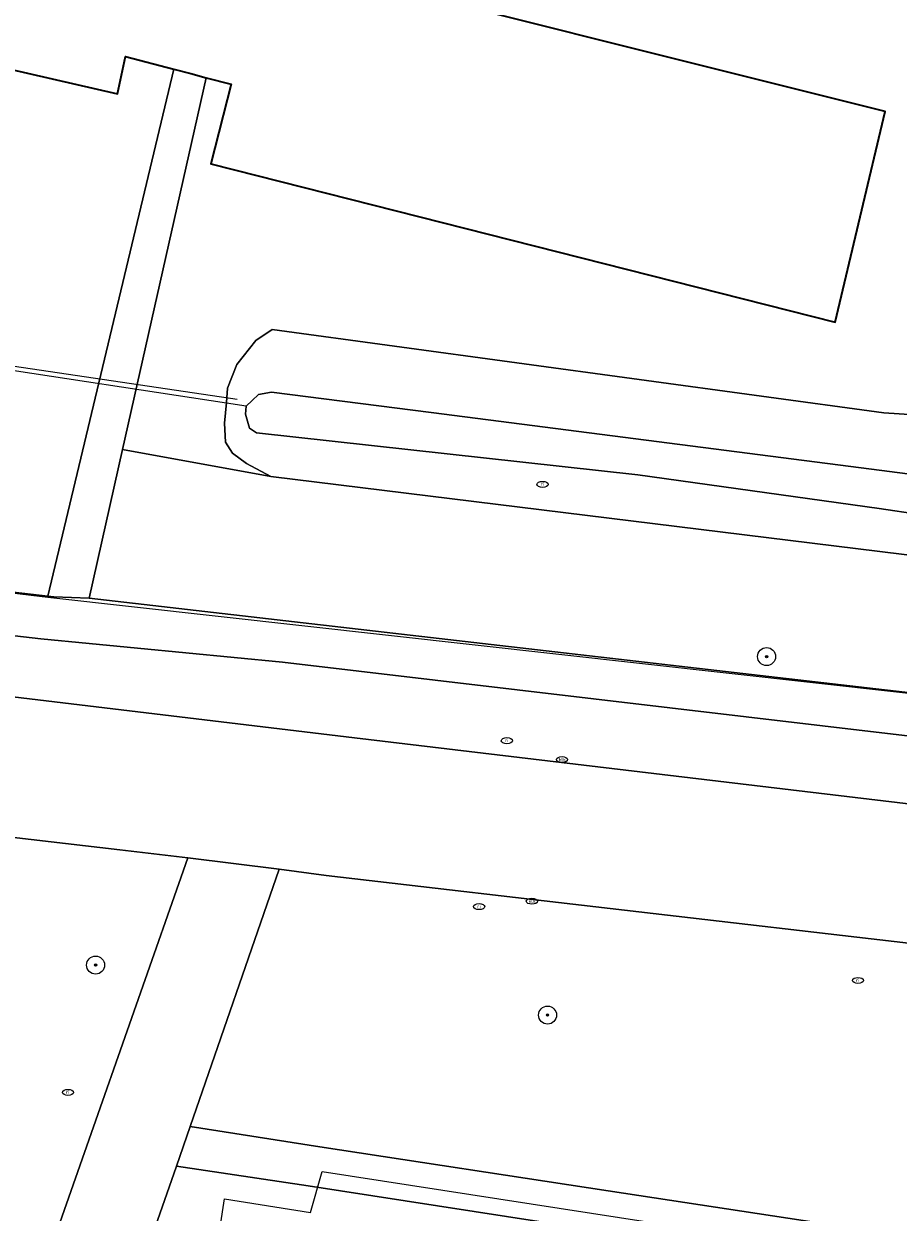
# Model space of a CAD drawing. Header units: metres. Extents: x 253395 to 254027, y 592765 to 593194.
# Tile 31 of 173: x 253557 to 253596, y 592871 to 592924. Entities that reach past the tile are written whole.
import ezdxf
from ezdxf.enums import TextEntityAlignment as Align
from ezdxf.lldxf.tags import DXFTag

# ---------------------------------------------------------------- set-up
doc = ezdxf.new("R2010")
doc.units = ezdxf.units.M
for name, color, linetype, lineweight in [('B-WE-GR-BOOM-S', 254, 'Continuous', 25), ('B-WE-GR-GROENVOORZIENING-GV', 254, 'Continuous', 18), ('B-WE-IE-MEUBILAIR-S', 254, 'Continuous', 25), ('B-WE-KG-GRENS_PERCEEL-G', 254, 'KG-PERCEEL-SO', 18), ('B-WE-KW-KUNSTWERK_DUIKER-G', 254, 'Continuous', 18), ('B-WE-OG-BEBOUWING-GV', 254, 'Continuous', 35), ('B-WE-OG-TERREIN_BEGROEID-GV', 254, 'Continuous', 18), ('B-WE-OG-TERREIN_ERF-GV', 254, 'Continuous', 18), ('B-WE-OG-TERREIN_OEVER-GV', 254, 'Continuous', 18), ('B-WE-OG-WATER_MEER-GV', 254, 'Continuous', 18), ('B-WE-VH-GESLOTENVERHARDING-GV', 254, 'Continuous', 18), ('B-WE-VH-OPENVERHARDING-GV', 254, 'Continuous', 18)]:
    doc.layers.add(name, color=color, linetype=linetype, lineweight=lineweight)
doc.styles.add('NLCS-ISO', font='txt')
doc.styles.get("Standard").update_dxf_attribs({"font": 'simplex.shx'})
tags = doc.linetypes.add('KG-PERCEEL-SO', pattern='A,5.5,-2,["P",Standard,S=1.8,R=0,X=-0.5,Y=-0.9],-2,5.5,-2,[5,NLCS.SHX,S=0.75,R=0,X=0,Y=0],-2', length=19).pattern_tags.tags
tags[6] = DXFTag(74, 10)

# ---------------------------------------------------------------- blocks, each defined once
blk = doc.blocks.new('SIE-MEUBILAIR_PUT_RIOOLPUT-SO')
blk.add_ellipse((0, 0), major_axis=(1.25, 0), ratio=0.54)
at = {"style": 'NLCS-ISO'}
blk.add_text('ri', height=0.75, dxfattribs=at).set_placement((-0.04, 0.07), align=Align.MIDDLE_CENTER)
blk = doc.blocks.new('SIE-MEUBILAIR_PUT_KOLK-SO')
blk.add_ellipse((0, 0), major_axis=(1.25, 0), ratio=0.54)
at = {"style": 'NLCS-ISO'}
blk.add_text('klk', height=0.75, dxfattribs=at).set_placement((0.03, 0), align=Align.MIDDLE_CENTER)
blk = doc.blocks.new('SGR-BOOM_GBKN-SO')
at = {"linetype": 'ByBlock', "lineweight": 18}
h = blk.add_hatch(color=0, dxfattribs=at)
h.dxf.hatch_style = 1
edge = h.paths.add_edge_path()
edge.add_arc((0, 0), 0.25, 0, 360)
at = {"color": 0, "linetype": 'ByBlock', "lineweight": 18}
for radius in [2, 0.25]:
    blk.add_circle((0, 0), radius, dxfattribs=at)
at = {"color": 0, "linetype": 'ByBlock', "lineweight": 18, "style": 'NLCS-ISO'}
blk.add_attdef('SOORT', (2.5, 0), '', height=1.5, dxfattribs=at)

msp = doc.modelspace()

# ---------------------------------------------------------------- linework, layer by layer
at = {"layer": 'B-WE-GR-GROENVOORZIENING-GV'}
msp.add_lwpolyline([(253497.499, 592925.749), (253513.043, 592903.536), (253558.508, 592898.281), (253564.096, 592921.715), (253561.954, 592922.28), (253561.602, 592920.625), (253506.226, 592933.346)], dxfattribs=at)
msp.add_lwpolyline([(253568.412, 592903.607), (253561.825, 592904.803), (253560.341, 592898.187), (253597.735, 592893.882), (253613.235, 592892.032), (253615.313, 592900.823), (253615.107, 592900.775), (253610.887, 592900.162), (253607.267, 592899.602), (253601.484, 592899.527)], close=True, dxfattribs=at)
at = {"layer": 'B-WE-KG-GRENS_PERCEEL-G'}
for points in [[(253512.923, 592903.709), (253533.865, 592901.195), (253558.498, 592898.239), (253600.063, 592893.6), (253613.233, 592892.031), (253622.231, 592930.098), (253627.585, 592952.094), (253607.506, 592956.478)], [(253570.172, 592870.882), (253570.689, 592872.702), (253622.305, 592864.707), (253622.087, 592862.728)], [(253625.099, 592862.255), (253617.714, 592814.484), (253559.052, 592823.755), (253566.353, 592871.482), (253570.172, 592870.882)]]:
    msp.add_lwpolyline(points, dxfattribs=at)
at = {"layer": 'B-WE-KW-KUNSTWERK_DUIKER-G'}
for points in [[(253567.315, 592906.728), (253554.659, 592908.653)], [(253566.913, 592907.024), (253555.406, 592908.724)]]:
    msp.add_lwpolyline(points, dxfattribs=at)
at = {"layer": 'B-WE-OG-BEBOUWING-GV'}
msp.add_lwpolyline([(253563.185, 592927.446), (253563.679, 592929.727), (253563.483, 592929.772), (253508.427, 592942.551), (253507.573, 592939.115), (253507.062, 592936.937), (253506.32, 592933.773), (253506.226, 592933.346), (253561.602, 592920.625), (253561.954, 592922.28), (253564.096, 592921.715), (253564.85, 592921.517), (253565.535, 592921.336), (253566.648, 592921.043), (253565.746, 592917.507), (253593.482, 592910.458), (253595.705, 592919.837), (253567.996, 592926.786), (253567.879, 592926.259), (253566.326, 592926.652)], close=True, dxfattribs=at)
at = {"layer": 'B-WE-OG-TERREIN_BEGROEID-GV'}
msp.add_lwpolyline([(253568.932, 592895.345), (253558.187, 592896.388), (253513.422, 592901.545), (253513.053, 592898.609), (253517.878, 592898.026), (253523.931, 592897.311), (253526.142, 592897.467), (253531.126, 592896.899), (253572.132, 592891.982), (253619.119, 592886.386), (253627.685, 592885.402), (253637.445, 592884.281), (253637.776, 592887.221)], close=True, dxfattribs=at)
for points in [[(253557.829, 592867.001), (253564.721, 592886.652), (253561.705, 592887.006), (253527.758, 592890.958)], [(253627.932, 592879.237), (253627.023, 592879.287), (253626.917, 592879.293), (253626.698, 592879.484), (253623.903, 592879.702), (253570.87, 592885.856), (253568.783, 592886.138), (253564.823, 592874.7), (253570.591, 592873.802), (253583.406, 592871.843), (253593.434, 592870.311), (253610.007, 592867.745), (253626.279, 592865.28), (253630.447, 592864.635)]]:
    msp.add_lwpolyline(points, dxfattribs=at)
at = {"layer": 'B-WE-OG-TERREIN_ERF-GV'}
for points in [[(253567.996, 592926.786), (253595.705, 592919.837), (253593.482, 592910.458), (253565.746, 592917.507), (253566.648, 592921.043), (253565.535, 592921.336), (253561.825, 592904.803), (253568.412, 592903.607), (253567.326, 592904.177), (253566.702, 592904.641), (253566.404, 592905.132), (253566.352, 592905.975), (253566.436, 592906.9), (253566.492, 592907.525), (253566.904, 592908.585), (253567.75, 592909.644), (253568.478, 592910.146), (253595.654, 592906.435), (253598.828, 592906.232)], [(253583.194, 592870.035), (253570.066, 592872.066), (253564.217, 592872.941), (253561.806, 592866.034)]]:
    msp.add_lwpolyline(points, dxfattribs=at)
at = {"layer": 'B-WE-OG-TERREIN_OEVER-GV'}
for points in [[(253598.828, 592906.232), (253595.654, 592906.435), (253568.478, 592910.146), (253567.75, 592909.644), (253566.904, 592908.585), (253566.492, 592907.525), (253566.436, 592906.9), (253566.352, 592905.975), (253566.404, 592905.132), (253566.702, 592904.641), (253567.326, 592904.177), (253568.412, 592903.607), (253601.484, 592899.527)], [(253599.025, 592901.643), (253595.447, 592902.173), (253584.713, 592903.676), (253567.773, 592905.543), (253567.457, 592905.746), (253567.285, 592906.382), (253567.315, 592906.728), (253567.576, 592906.987), (253567.865, 592907.246), (253568.443, 592907.36), (253575.541, 592906.445), (253594.644, 592903.994), (253600.473, 592903.226)]]:
    msp.add_lwpolyline(points, dxfattribs=at)
at = {"layer": 'B-WE-OG-WATER_MEER-GV'}
msp.add_lwpolyline([(253600.473, 592903.226), (253594.644, 592903.994), (253575.541, 592906.445), (253568.443, 592907.36), (253567.865, 592907.246), (253567.576, 592906.987), (253567.315, 592906.728), (253567.285, 592906.382), (253567.457, 592905.746), (253567.773, 592905.543), (253584.713, 592903.676), (253595.447, 592902.173), (253599.025, 592901.643)], dxfattribs=at)
at = {"layer": 'B-WE-VH-GESLOTENVERHARDING-GV'}
msp.add_lwpolyline([(253572.132, 592891.982), (253531.126, 592896.899), (253526.142, 592897.467), (253523.931, 592897.311), (253523.226, 592891.509), (253527.758, 592890.958), (253561.705, 592887.006), (253564.721, 592886.652), (253568.783, 592886.138), (253570.87, 592885.856), (253623.903, 592879.702), (253626.698, 592879.484), (253626.917, 592879.293), (253627.023, 592879.287), (253627.685, 592885.402), (253619.119, 592886.386)], close=True, dxfattribs=at)
at = {"layer": 'B-WE-VH-OPENVERHARDING-GV'}
msp.add_lwpolyline([(253565.535, 592921.336), (253564.85, 592921.517), (253564.096, 592921.715), (253558.508, 592898.281), (253558.762, 592898.252), (253560.341, 592898.187), (253561.825, 592904.803)], close=True, dxfattribs=at)
for points in [[(253637.984, 592889.078), (253613.235, 592892.032), (253597.735, 592893.882), (253560.341, 592898.187), (253558.762, 592898.252), (253558.508, 592898.281), (253513.043, 592903.536), (253504.838, 592903.982)], [(253507.336, 592899.299), (253513.053, 592898.609), (253513.422, 592901.545), (253558.187, 592896.388), (253568.932, 592895.345), (253637.776, 592887.221)], [(253561.806, 592866.034), (253564.217, 592872.941), (253564.823, 592874.7), (253568.783, 592886.138), (253564.721, 592886.652), (253557.829, 592867.001)], [(253593.434, 592870.311), (253583.406, 592871.843), (253570.591, 592873.802), (253564.823, 592874.7), (253564.217, 592872.941), (253570.066, 592872.066), (253583.194, 592870.035)]]:
    msp.add_lwpolyline(points, dxfattribs=at)

# ---------------------------------------------------------------- block references
at = {"layer": 'B-WE-GR-BOOM-S', "xscale": 0.2, "yscale": 0.2, "zscale": 0.2}
for p in [(253590.44, 592895.595), (253560.626, 592881.878), (253580.707, 592879.656)]:
    msp.add_blockref('SGR-BOOM_GBKN-SO', p, dxfattribs=at)
at = {"layer": 'B-WE-IE-MEUBILAIR-S', "xscale": 0.2, "yscale": 0.2, "zscale": 0.2}
for name, p in [('SIE-MEUBILAIR_PUT_RIOOLPUT-SO', (253580.487, 592903.252)), ('SIE-MEUBILAIR_PUT_RIOOLPUT-SO', (253578.901, 592891.857)), ('SIE-MEUBILAIR_PUT_KOLK-SO', (253581.351, 592891.019)), ('SIE-MEUBILAIR_PUT_RIOOLPUT-SO', (253577.666, 592884.482)), ('SIE-MEUBILAIR_PUT_KOLK-SO', (253580.015, 592884.72)), ('SIE-MEUBILAIR_PUT_RIOOLPUT-SO', (253594.503, 592881.195)), ('SIE-MEUBILAIR_PUT_RIOOLPUT-SO', (253559.398, 592876.218))]:
    msp.add_blockref(name, p, dxfattribs=at)

doc.saveas('drawing.dxf')
